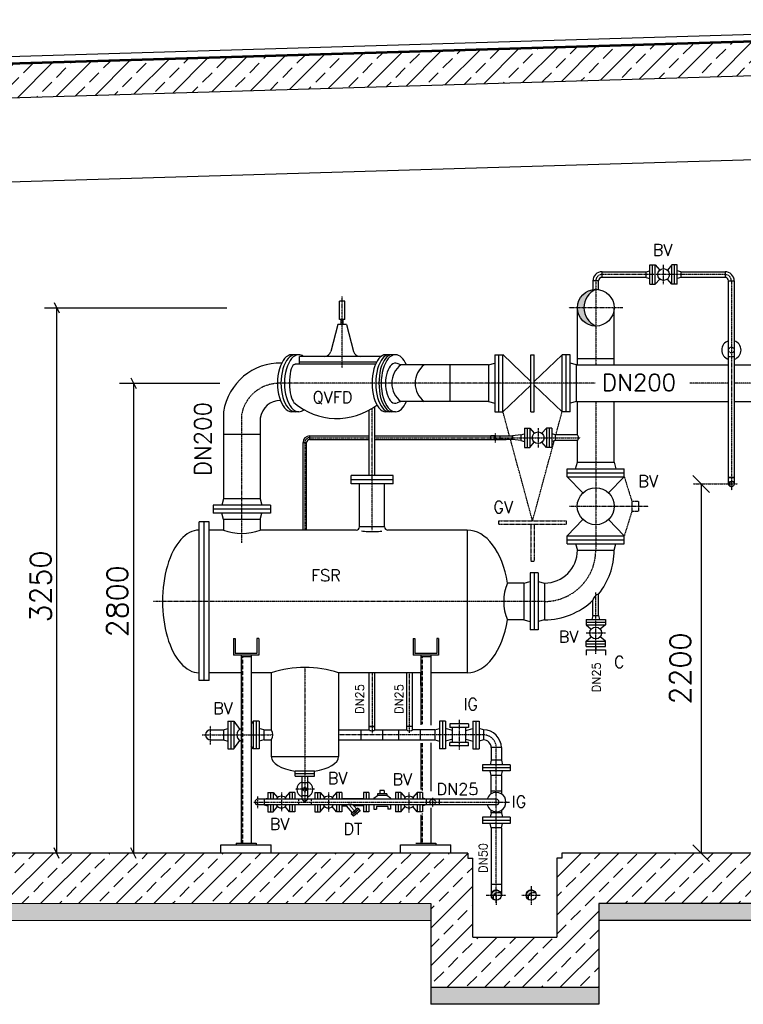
# Model space of a CAD drawing. Header units: millimetres. Extents: x -197187 to 231260338, y -45270 to 70505.
# Tile 20 of 85: x -47912 to -43603, y 8737 to 14603. Entities that reach past the tile are written whole.
import ezdxf
from ezdxf.enums import TextEntityAlignment as Align

# ---------------------------------------------------------------- set-up
doc = ezdxf.new("R2010")
doc.units = ezdxf.units.MM
doc.header["$LTSCALE"] = 0.5
for name, pattern in [('DASHDOT', [1, 0.5, -0.25, 0, -0.25]), ('DOT', [0.25, 0, -0.25]), ('HIDDEN', [0.375, 0.25, -0.125])]:
    doc.linetypes.add(name, pattern=pattern)
for name, color, linetype in [('21', 7, 'Continuous'), ('41', 7, 'Continuous'), ('42', 7, 'Continuous'), ('45', 7, 'Continuous'), ('BEMAßUNG', 7, 'Continuous'), ('Beschriftung', 7, 'Continuous'), ('P-MU025ENTL', 7, 'Continuous'), ('P-MU025ENTLÜ', 7, 'Continuous'), ('P-MU050ENTL', 7, 'Continuous'), ('P-MU150AUSL', 7, 'Continuous'), ('P-MU150EINL', 7, 'Continuous'), ('P-MU200AUSL', 7, 'Continuous'), ('P-MU200EINL', 7, 'Continuous'), ('P-MU250AUSL', 7, 'Continuous')]:
    doc.layers.add(name, color=color, linetype=linetype)
doc.styles.add('ROMANS', font='ROMANS', dxfattribs={"height": 0.2})

# ---------------------------------------------------------------- blocks, each defined once
blk = doc.blocks.new('_Oblique')
at = {"color": 0, "linetype": 'ByBlock', "lineweight": -2}
blk.add_line((-0.5, -0.5), (0.5, 0.5), dxfattribs=at)

msp = doc.modelspace()

# ---------------------------------------------------------------- hatches: boundary and pattern name
at = {"lineweight": 5}
h = msp.add_hatch(dxfattribs=at)
h.set_pattern_fill('ANSI33', color=256, scale=25)
h.set_pattern_definition([(45, (-19236.86, 14314.77), (-112.2532, 112.2532), []), (45, (-19124.61, 14314.77), (-112.2532, 112.2532), [79.375, -39.6875])])
h.paths.add_polyline_path([(-40579.005, 14539.136), (-40598.996, 14558.536), (-51608.947, 14228.238), (-51628.938, 14207.638), (-51628.938, 14046.9), (-51608.947, 14027.5), (-51579.005, 14028.398), (-51539.005, 14069.598), (-51539.005, 14029.598), (-40598.996, 14357.798), (-40579.005, 14378.398)])
h = msp.add_hatch(dxfattribs=at)
h.set_pattern_fill('ANSI33', color=256, scale=25)
h.set_pattern_definition([(45, (-19961.86, 11568.5), (-112.2532, 112.2532), []), (45, (-19849.61, 11568.5), (-112.2532, 112.2532), [79.375, -39.6875])])
h.paths.add_polyline_path([(-40729.005, 9636.898), (-40979.005, 9636.898), (-40979.005, 14316.398), (-40959.014, 14336.998), (-40919.032, 14338.197), (-40919.332, 14348.188), (-40789.278, 14352.09), (-40788.978, 14342.099), (-40748.996, 14343.298), (-40729.005, 14323.898)])
h.paths.add_polyline_path([(-40979.005, 9636.898), (-40729.005, 9636.898), (-40729.005, 9336.898), (-44464.005, 9336.898), (-44464.005, 8836.898), (-45464.005, 8836.898), (-45464.005, 9336.898), (-51479.005, 9336.898), (-51479.005, 14001.398), (-51459.014, 14021.998), (-51419.032, 14023.197), (-51419.332, 14033.188), (-51289.278, 14037.09), (-51288.978, 14027.099), (-51248.996, 14028.298), (-51229.005, 14008.898), (-51229.005, 9636.898), (-45244.005, 9636.898), (-45244.005, 9606.898), (-45214.005, 9606.898), (-45214.005, 9136.898), (-44714.005, 9136.898), (-44714.005, 9606.898), (-44684.005, 9606.898), (-44684.005, 9636.898)])
at = {"layer": 'Beschriftung', "lineweight": 5}
h = msp.add_hatch(dxfattribs=at)
h.set_pattern_fill('BETON_UNBEWEHRT', color=256, scale=200, angle=90, pattern_type=2)
h.set_pattern_definition([(135, (-25336.86, 54498.937), (-35.35534, -35.35534), [25, -12.5])])
h.paths.add_polyline_path([(-44464.005, 9336.898), (-40579.005, 9336.898), (-40579.005, 9236.898), (-44464.005, 9236.898)])
h.paths.add_polyline_path([(-45464.005, 8836.898), (-44464.005, 8836.898), (-44464.005, 8736.898), (-45464.005, 8736.898)])
h.paths.add_polyline_path([(-51629.005, 9336.898), (-45464.005, 9336.898), (-45464.005, 9236.898), (-51629.005, 9236.898)])
at = {"layer": 'P-MU025ENTLÜ', "linetype": 'Continuous', "ltscale": 10}
h = msp.add_hatch(color=256, dxfattribs=at)
h.paths.add_polyline_path([(-43674.274, 11853.748), (-43674.274, 11850.68, -0.18970256), (-43662.459, 11848.911, 0.19675907)])
h.paths.add_polyline_path([(-43674.274, 11850.68), (-43674.274, 11853.748, 0.41421356), (-43691.124, 11836.898), (-43686.788, 11836.898, -0.31333681)])
h.paths.add_polyline_path([(-43686.788, 11836.898), (-43691.124, 11836.898, 0.33714491), (-43678.77, 11820.659, -0.30307583)])
at = {"layer": 'P-MU050ENTL', "linetype": 'Continuous', "ltscale": 10}
h = msp.add_hatch(color=256, dxfattribs=at)
h.paths.add_polyline_path([(-45074.005, 9417.048), (-45074.005, 9400.9, -0.23800733), (-45046.855, 9400.008, 0.28780619)])
h.paths.add_polyline_path([(-45074.005, 9400.9), (-45074.005, 9417.048, 0.41421356), (-45104.155, 9386.898), (-45088.348, 9386.898, -0.1710683)])
h.paths.add_polyline_path([(-45088.348, 9386.898), (-45104.155, 9386.898, 0.27424639), (-45088.463, 9360.441, -0.23109795)])
h.paths.add_polyline_path([(-44866.005, 9417.048, 0.41421356), (-44896.155, 9386.898), (-44880.348, 9386.898, -0.1710683), (-44866.005, 9400.9)])
h.paths.add_polyline_path([(-44866.005, 9417.048), (-44866.005, 9400.9, -0.23800733), (-44838.855, 9400.008, 0.28780619)])
h.paths.add_polyline_path([(-44880.348, 9386.898), (-44896.155, 9386.898, 0.27424639), (-44880.463, 9360.441, -0.23109795)])
at = {"layer": 'P-MU200EINL', "linetype": 'Continuous', "ltscale": 10}
h = msp.add_hatch(color=256, dxfattribs=at)
h.dxf.hatch_style = 1
h.paths.add_polyline_path([(-44482.005, 12996.448, 0.41421356), (-44591.555, 12886.898), (-44551.96, 12886.898, -0.29205151)])
h.paths.add_polyline_path([(-44551.96, 12886.898), (-44591.555, 12886.898, 0.41421356), (-44482.005, 12777.348, -0.29205151)])

# ---------------------------------------------------------------- linework, layer by layer
for p, q in [((-40584.365, 14602.648), (-51628.938, 14271.305)), ((-51608.947, 14228.238), (-40598.996, 14558.536)), ((-41372.505, 14542.334), (-51628.938, 14234.641)), ((-51628.938, 14232.64), (-41372.505, 14540.333)), ((-51539.005, 14029.598), (-40574.005, 14358.548)), ((-51229.005, 13538.898), (-40979.005, 13846.398)), ((-45244.005, 9636.898), (-51229.005, 9636.898)), ((-45244.005, 9636.898), (-45244.005, 9606.898)), ((-40979.005, 9636.898), (-44684.005, 9636.898)), ((-44684.005, 9636.898), (-44684.005, 9606.898)), ((-44684.005, 9636.898), (-44684.005, 9606.898)), ((-45244.005, 9606.898), (-45214.005, 9606.898)), ((-45214.005, 9136.898), (-45214.005, 9606.898)), ((-44714.005, 9606.898), (-44714.005, 9136.898)), ((-44684.005, 9606.898), (-44714.005, 9606.898)), ((-44684.005, 9606.898), (-44714.005, 9606.898)), ((-45464.005, 9336.898), (-45464.005, 8736.898)), ((-40579.005, 9336.898), (-44464.005, 9336.898)), ((-44464.005, 9336.898), (-44464.005, 8736.898)), ((-40579.005, 9236.898), (-44464.005, 9236.898)), ((-45214.005, 9136.898), (-44714.005, 9136.898)), ((-44464.005, 8836.898), (-45464.005, 8836.898)), ((-44464.005, 8736.898), (-45464.005, 8736.898))]:
    msp.add_line(p, q)
at = {"lineweight": 5}
for p, q in [((-45464.005, 9336.898), (-51629.005, 9336.898)), ((-51629.005, 9236.898), (-45464.005, 9236.898))]:
    msp.add_line(p, q, dxfattribs=at)
at = {"layer": '21', "linetype": 'Continuous', "ltscale": 10}
for p, q in [((-46284.588, 12330.764), (-46278.747, 12322.206)), ((-46479.455, 12131.898), (-46698.555, 12131.898)), ((-46224.655, 12083.898), (-46203.355, 12083.898)), ((-46186.005, 12122.548), (-46186.005, 12101.248))]:
    msp.add_line(p, q, dxfattribs=at)
at = {"layer": '21', "linetype": 'DASHDOT', "ltscale": 10}
msp.add_line((-46214.005, 12083.898), (-46214.005, 11561.898), dxfattribs=at)
at = {"layer": '41', "linetype": 'Continuous', "ltscale": 10}
for p, q in [((-44658.271, 12606.898), (-44682.271, 12606.898)), ((-44634.271, 12606.898), (-44658.271, 12606.898)), ((-44906.005, 12169.398), (-44906.005, 12054.398)), ((-44906.005, 12169.398), (-44874.005, 12169.398)), ((-44890.005, 12169.398), (-44890.005, 12054.398)), ((-44874.005, 12169.398), (-44874.005, 12054.398)), ((-44874.005, 12169.398), (-44847.707, 12138.537)), ((-44776.005, 12169.398), (-44802.304, 12138.537)), ((-44744.005, 12169.398), (-44776.005, 12169.398)), ((-44776.005, 12169.398), (-44776.005, 12054.398)), ((-44760.005, 12169.398), (-44760.005, 12054.398)), ((-44744.005, 12169.398), (-44744.005, 12054.398)), ((-46224.655, 11561.898), (-46224.655, 12083.898)), ((-46203.355, 11561.898), (-46203.355, 12083.898)), ((-46186.005, 12122.548), (-45830.855, 12122.548)), ((-46186.005, 12101.248), (-45830.855, 12101.248)), ((-45797.155, 12122.548), (-45016.155, 12122.548)), ((-45797.155, 12101.248), (-45016.155, 12101.248)), ((-44978.005, 12101.248), (-44978.005, 12122.548)), ((-44978.005, 12122.548), (-44978.005, 12101.248)), ((-44928.005, 12128.748), (-44906.005, 12134.643)), ((-44928.005, 12128.748), (-44928.005, 12095.048)), ((-44928.005, 12095.048), (-44906.005, 12089.153)), ((-44874.005, 12054.398), (-44847.707, 12085.259)), ((-44776.005, 12054.398), (-44802.304, 12085.259)), ((-44722.005, 12128.748), (-44744.005, 12134.643)), ((-44722.005, 12095.048), (-44744.005, 12089.153)), ((-44722.005, 12095.048), (-44722.005, 12128.748)), ((-44591.555, 12128.748), (-44722.005, 12128.748)), ((-44591.555, 12095.048), (-44722.005, 12095.048)), ((-44906.005, 12054.398), (-44874.005, 12054.398)), ((-44744.005, 12054.398), (-44776.005, 12054.398)), ((-44539.505, 11030.305), (-44539.505, 10998.305)), ((-46639.005, 10916.898), (-46639.005, 10816.898)), ((-46639.005, 10916.898), (-46629.005, 10916.898)), ((-46629.005, 10916.898), (-46629.005, 10826.898)), ((-46489.005, 10916.898), (-46499.005, 10916.898)), ((-46499.005, 10916.898), (-46499.005, 10826.898)), ((-46489.005, 10916.898), (-46489.005, 10816.898)), ((-45569.005, 10916.898), (-45569.005, 10816.898)), ((-45569.005, 10916.898), (-45559.005, 10916.898)), ((-45559.005, 10916.898), (-45559.005, 10826.898)), ((-45419.005, 10916.898), (-45429.005, 10916.898)), ((-45429.005, 10916.898), (-45429.005, 10826.898)), ((-45419.005, 10916.898), (-45419.005, 10816.898)), ((-46489.005, 10816.898), (-46639.005, 10816.898)), ((-46499.005, 10826.898), (-46629.005, 10826.898)), ((-46594.005, 10816.898), (-46594.005, 9696.898)), ((-46534.005, 10806.898), (-46594.005, 10806.898)), ((-46534.005, 10816.898), (-46534.005, 9696.898)), ((-45419.005, 10816.898), (-45569.005, 10816.898)), ((-45429.005, 10826.898), (-45559.005, 10826.898)), ((-45524.005, 10816.898), (-45524.005, 10401.501)), ((-45464.005, 10806.898), (-45524.005, 10806.898)), ((-45464.005, 10816.898), (-45464.005, 10399.26)), ((-45524.005, 10636.898), (-45524.005, 10711.898)), ((-45524.005, 10291.689), (-45524.005, 10016.037)), ((-45464.005, 10293.93), (-45464.005, 10005.952)), ((-46196.909, 10127.898), (-46156.505, 10127.898)), ((-46193.881, 10095.898), (-46156.505, 10095.898)), ((-46192.367, 10111.898), (-46156.505, 10111.898)), ((-46156.505, 10095.898), (-46156.505, 10127.898)), ((-45415.005, 9958.748), (-45415.005, 9925.048)), ((-45524.005, 9864.764), (-45524.005, 9696.898)), ((-45464.005, 9907.344), (-45464.005, 9696.898)), ((-46714.005, 9686.898), (-46414.005, 9686.898)), ((-46714.005, 9636.898), (-46714.005, 9686.898)), ((-46624.005, 9696.898), (-46504.005, 9696.898)), ((-46624.005, 9696.898), (-46624.005, 9686.898)), ((-46504.005, 9696.898), (-46504.005, 9686.898)), ((-46414.005, 9636.898), (-46414.005, 9686.898)), ((-45644.005, 9686.898), (-45344.005, 9686.898)), ((-45644.005, 9636.898), (-45644.005, 9686.898)), ((-45554.005, 9696.898), (-45434.005, 9696.898)), ((-45434.005, 9696.898), (-45434.005, 9686.898)), ((-45344.005, 9636.898), (-45344.005, 9686.898))]:
    msp.add_line(p, q, dxfattribs=at)
at = {"layer": '41', "linetype": 'DASHDOT', "ltscale": 10}
for p, q in [((-44825.005, 12169.398), (-44825.005, 12054.398)), ((-46186.005, 12111.898), (-45830.855, 12111.898)), ((-45797.155, 12111.898), (-44571.862, 12111.898)), ((-45078.155, 12083.902), (-45078.155, 12139.894)), ((-46405.478, 10341.898), (-46414.005, 10341.898))]:
    msp.add_line(p, q, dxfattribs=at)
at = {"layer": '41', "linetype": 'HIDDEN', "ltscale": 10}
for p, q in [((-46586.005, 10806.898), (-46586.005, 9696.898)), ((-45516.005, 10806.898), (-45516.005, 10405.983)), ((-45516.005, 10291.689), (-45516.005, 10011.554)), ((-45516.005, 9873.728), (-45516.005, 9696.898))]:
    msp.add_line(p, q, dxfattribs=at)
at = {"layer": '41', "linetype": 'Continuous', "ltscale": 10}
msp.add_circle((-44825.005, 12111.898), 35, dxfattribs=at)
for centre, radius, start, end in [((-46186.005, 12083.898), 38.65, 90, 180), ((-46186.005, 12083.898), 17.35, 90, 180), ((-44452.32, 11134.934), 47.458, 105.691625, 168.6834278)]:
    msp.add_arc(centre, radius, start, end, dxfattribs=at)
at = {"layer": '41', "linetype": 'DASHDOT', "ltscale": 10}
msp.add_arc((-46186.005, 12083.898), 28, 90, 180, dxfattribs=at)
at = {"layer": '41', "linetype": 'Continuous', "ltscale": 10}
for centre, end_param in [((-45814.005, 10372.048), 3.14159265), ((-45590.005, 10372.048), 1.33111947)]:
    msp.add_ellipse(centre, major_axis=(-16.85, 0), ratio=0.30551929, start_param=0, end_param=end_param, dxfattribs=at)
at = {"layer": '45', "linetype": 'Continuous', "ltscale": 10}
for p, q in [((-45106.155, 12101.248), (-45106.155, 12122.548)), ((-45078.155, 12122.548), (-45106.155, 12122.548)), ((-45106.155, 12101.248), (-45078.155, 12101.248)), ((-45078.155, 12122.548), (-45050.155, 12122.548)), ((-45050.155, 12101.248), (-45078.155, 12101.248)), ((-45050.155, 12101.248), (-45050.155, 12122.548))]:
    msp.add_line(p, q, dxfattribs=at)
msp.add_arc((-45078.155, 12111.898), 10.65, 90, 270, dxfattribs=at)
at = {"layer": 'BEMAßUNG', "linetype": 'Continuous', "ltscale": 10}
for p, q in [((-47707.432, 12918.148), (-47676.182, 12855.648)), ((-47765.104, 12886.898), (-46678.035, 12886.898)), ((-47691.807, 9636.898), (-47691.807, 12886.898)), ((-47318.197, 12436.898), (-46720.016, 12436.898)), ((-47250.394, 12468.148), (-47219.144, 12405.648)), ((-47234.769, 12436.898), (-47234.769, 9636.898)), ((-47676.182, 9605.648), (-47707.432, 9668.148)), ((-47219.144, 9605.648), (-47250.394, 9668.148))]:
    msp.add_line(p, q, dxfattribs=at)
at = {"layer": 'BEMAßUNG'}
msp.add_line((-43854.824, 11836.898), (-43854.824, 9636.898), dxfattribs=at)
at = {"layer": 'P-MU025ENTL', "linetype": 'Continuous', "ltscale": 10}
for p, q in [((-44928.005, 12128.748), (-44978.005, 12122.548)), ((-44928.005, 12095.048), (-44978.005, 12101.248)), ((-44465.155, 11052.305), (-44465.155, 11180.624)), ((-44498.855, 11052.305), (-44498.855, 11143.869)), ((-44539.505, 11030.305), (-44424.505, 11030.305)), ((-44498.855, 11052.305), (-44504.75, 11030.305)), ((-44498.855, 11052.305), (-44465.155, 11052.305)), ((-44465.155, 11052.305), (-44459.26, 11030.305)), ((-44424.505, 11030.305), (-44424.505, 10998.305)), ((-44539.505, 11014.305), (-44424.505, 11014.305)), ((-44539.505, 10998.305), (-44424.505, 10998.305)), ((-44539.505, 10998.305), (-44508.645, 10972.006)), ((-44424.505, 10998.305), (-44455.366, 10972.006)), ((-44539.505, 10900.305), (-44508.645, 10926.604)), ((-44424.505, 10900.305), (-44455.366, 10926.604)), ((-44539.505, 10868.305), (-44539.505, 10900.305)), ((-44539.505, 10900.305), (-44424.505, 10900.305)), ((-44539.505, 10884.305), (-44424.505, 10884.305)), ((-44539.505, 10868.305), (-44424.505, 10868.305)), ((-44482.005, 10868.305), (-44482.005, 10848.305)), ((-44424.505, 10868.305), (-44424.505, 10900.305)), ((-44539.505, 10848.305), (-44424.505, 10848.305)), ((-44539.505, 10848.305), (-44539.505, 10816.305)), ((-44424.505, 10848.305), (-44424.505, 10816.305)), ((-45830.855, 10372.048), (-45830.855, 10711.898)), ((-45797.155, 10372.048), (-45797.155, 10711.898)), ((-45606.855, 10372.048), (-45606.855, 10711.898)), ((-45573.155, 10372.048), (-45573.155, 10711.898)), ((-45797.155, 10392.898), (-45830.855, 10392.898)), ((-45830.855, 10392.898), (-45797.155, 10392.898)), ((-45573.155, 10392.898), (-45606.855, 10392.898)), ((-46271.505, 10095.898), (-46156.505, 10095.898)), ((-46230.855, 9958.748), (-46230.855, 10095.898)), ((-46197.155, 9958.748), (-46197.155, 10095.898)), ((-46197.155, 10055.898), (-46230.855, 10055.898)), ((-46435.005, 9999.398), (-46403.005, 9999.398)), ((-46435.005, 9999.398), (-46435.005, 9958.748)), ((-46419.005, 9999.398), (-46419.005, 9958.748)), ((-46403.005, 9999.398), (-46376.707, 9968.537)), ((-46403.005, 9999.398), (-46403.005, 9958.748)), ((-46305.005, 9999.398), (-46331.304, 9968.537)), ((-46273.005, 9999.398), (-46305.005, 9999.398)), ((-46305.005, 9999.398), (-46305.005, 9958.748)), ((-46289.005, 9999.398), (-46289.005, 9958.748)), ((-46273.005, 9999.398), (-46273.005, 9958.748)), ((-46230.855, 9979.898), (-46197.155, 9979.898)), ((-46155.005, 9999.398), (-46123.005, 9999.398)), ((-46155.005, 9999.398), (-46155.005, 9958.748)), ((-46139.005, 9999.398), (-46139.005, 9958.748)), ((-46123.005, 9999.398), (-46096.707, 9968.537)), ((-46123.005, 9999.398), (-46123.005, 9958.748)), ((-46025.005, 9999.398), (-46051.304, 9968.537)), ((-45993.005, 9999.398), (-46025.005, 9999.398)), ((-46025.005, 9999.398), (-46025.005, 9958.748)), ((-46009.005, 9999.398), (-46009.005, 9958.748)), ((-45993.005, 9999.398), (-45993.005, 9958.748)), ((-45833.005, 9999.398), (-45865.005, 9999.398)), ((-45865.005, 9999.398), (-45865.005, 9958.748)), ((-45849.005, 9999.398), (-45849.005, 9958.748)), ((-45833.005, 9999.398), (-45833.005, 9958.748)), ((-45803.005, 9964.398), (-45782.133, 9980.27)), ((-45725.877, 9990.27), (-45782.133, 9990.27)), ((-45782.133, 9990.27), (-45782.133, 9980.27)), ((-45725.877, 9980.27), (-45782.133, 9980.27)), ((-45740.877, 10010.27), (-45767.133, 10010.27)), ((-45767.133, 10010.27), (-45767.133, 9990.27)), ((-45740.877, 10010.27), (-45740.877, 9990.27)), ((-45725.877, 9990.27), (-45725.877, 9980.27)), ((-45705.005, 9964.398), (-45725.877, 9980.27)), ((-45643.005, 9999.398), (-45675.005, 9999.398)), ((-45675.005, 9999.398), (-45675.005, 9958.748)), ((-45659.005, 9999.398), (-45659.005, 9958.748)), ((-45643.005, 9999.398), (-45616.707, 9968.537)), ((-45643.005, 9999.398), (-45643.005, 9958.748)), ((-45545.005, 9999.398), (-45571.304, 9968.537)), ((-45513.005, 9999.398), (-45545.005, 9999.398)), ((-45545.005, 9999.398), (-45545.005, 9958.748)), ((-45529.005, 9999.398), (-45529.005, 9958.748)), ((-45513.005, 9999.398), (-45513.005, 9958.748)), ((-45074.005, 9958.748), (-46495.005, 9958.748)), ((-45074.005, 9925.048), (-46495.005, 9925.048)), ((-46457.005, 9958.748), (-46435.005, 9964.643)), ((-46457.005, 9958.748), (-46457.005, 9925.048)), ((-46457.005, 9925.048), (-46435.005, 9919.153)), ((-46435.005, 9925.048), (-46435.005, 9884.398)), ((-46419.005, 9925.048), (-46419.005, 9884.398)), ((-46403.005, 9925.048), (-46403.005, 9884.398)), ((-46403.005, 9884.398), (-46376.707, 9915.259)), ((-46305.005, 9884.398), (-46331.304, 9915.259)), ((-46305.005, 9925.048), (-46305.005, 9884.398)), ((-46289.005, 9925.048), (-46289.005, 9884.398)), ((-46273.005, 9925.048), (-46273.005, 9884.398)), ((-46155.005, 9925.048), (-46155.005, 9884.398)), ((-46139.005, 9925.048), (-46139.005, 9884.398)), ((-46123.005, 9925.048), (-46123.005, 9884.398)), ((-46123.005, 9884.398), (-46096.707, 9915.259)), ((-46025.005, 9884.398), (-46051.304, 9915.259)), ((-46025.005, 9925.048), (-46025.005, 9884.398)), ((-46009.005, 9925.048), (-46009.005, 9884.398)), ((-45993.005, 9963.748), (-45865.005, 9963.748)), ((-45993.005, 9925.048), (-45993.005, 9884.398)), ((-45993.005, 9920.048), (-45966.506, 9920.048)), ((-45931.226, 9878.002), (-45966.506, 9920.048)), ((-45865.005, 9920.048), (-45922.514, 9920.048)), ((-45905.41, 9899.664), (-45922.514, 9920.048)), ((-45865.005, 9925.048), (-45865.005, 9884.398)), ((-45849.005, 9925.048), (-45849.005, 9884.398)), ((-45833.005, 9925.048), (-45833.005, 9884.398)), ((-45803.005, 9964.398), (-45803.005, 9958.748)), ((-45803.005, 9925.048), (-45803.005, 9899.398)), ((-45720.005, 9914.398), (-45788.005, 9914.398)), ((-45788.005, 9914.398), (-45788.005, 9899.398)), ((-45720.005, 9914.398), (-45720.005, 9899.398)), ((-45705.005, 9964.398), (-45705.005, 9958.748)), ((-45705.005, 9925.048), (-45705.005, 9899.398)), ((-45675.005, 9925.048), (-45675.005, 9884.398)), ((-45659.005, 9925.048), (-45659.005, 9884.398)), ((-45643.005, 9925.048), (-45643.005, 9884.398)), ((-45643.005, 9884.398), (-45616.707, 9915.259)), ((-45545.005, 9884.398), (-45571.304, 9915.259)), ((-45545.005, 9925.048), (-45545.005, 9884.398)), ((-45529.005, 9925.048), (-45529.005, 9884.398)), ((-45491.005, 9958.748), (-45513.005, 9964.643)), ((-45491.005, 9925.048), (-45513.005, 9919.153)), ((-45513.005, 9925.048), (-45513.005, 9884.398)), ((-45491.005, 9958.748), (-45491.005, 9925.048)), ((-46435.005, 9884.398), (-46403.005, 9884.398)), ((-46273.005, 9884.398), (-46305.005, 9884.398)), ((-46155.005, 9884.398), (-46123.005, 9884.398)), ((-45993.005, 9884.398), (-46025.005, 9884.398)), ((-45898.517, 9905.448), (-45938.118, 9872.219)), ((-45938.118, 9872.219), (-45925.262, 9856.898)), ((-45892.089, 9897.787), (-45931.69, 9864.558)), ((-45885.661, 9890.127), (-45925.262, 9856.898)), ((-45898.517, 9905.448), (-45885.661, 9890.127)), ((-45833.005, 9884.398), (-45865.005, 9884.398)), ((-45803.005, 9899.398), (-45788.005, 9899.398)), ((-45705.005, 9899.398), (-45720.005, 9899.398)), ((-45643.005, 9884.398), (-45675.005, 9884.398)), ((-45513.005, 9884.398), (-45545.005, 9884.398))]:
    msp.add_line(p, q, dxfattribs=at)
at = {"layer": 'P-MU025ENTL', "linetype": 'DASHDOT', "ltscale": 10}
for p, q in [((-44482.005, 10825.744), (-44482.005, 11189.789)), ((-44539.505, 10949.305), (-44424.505, 10949.305)), ((-46214.005, 10743.114), (-46214.005, 9941.898)), ((-45814.005, 10711.898), (-45814.005, 10352.744)), ((-45590.005, 10354.847), (-45590.005, 10711.898)), ((-46495.005, 9905.549), (-46495.005, 9975.863)), ((-46354.005, 9999.398), (-46354.005, 9887.853)), ((-46157.323, 10017.898), (-46270.687, 10017.898)), ((-46074.005, 9999.398), (-46074.005, 9884.398)), ((-45594.005, 9999.398), (-45594.005, 9879.789)), ((-46517.296, 9941.898), (-44993.749, 9941.898)), ((-45901.459, 9868.742), (-45952.835, 9929.969)), ((-45453.005, 9967.053), (-45453.005, 9912.296))]:
    msp.add_line(p, q, dxfattribs=at)
at = {"layer": 'P-MU025ENTL', "linetype": 'Continuous', "ltscale": 10}
msp.add_circle((-44482.005, 10949.305), 35, dxfattribs=at)
at = {"layer": 'P-MU025ENTL', "linetype": 'DASHDOT', "ltscale": 10}
msp.add_circle((-45453.005, 9941.898), 16.85, dxfattribs=at)
at = {"layer": 'P-MU025ENTL', "linetype": 'Continuous', "ltscale": 10}
for centre, radius, start, end in [((-46214.005, 10017.898), 47.5, 110.7773169, 249.2226831), ((-46214.005, 10017.898), 47.5, 290.7773169, 69.2226831), ((-46354.005, 9941.898), 35, 28.7787472, 151.2212528), ((-46074.005, 9941.898), 35, 28.7787472, 151.2212528), ((-45594.005, 9941.898), 35, 28.7787472, 151.2212528), ((-45073.917, 9941.898), 57.5, 90.0877861, 162.9597472), ((-45073.917, 9941.898), 57.5, 269.9122139, 90.0877861), ((-46495.005, 9941.898), 16.85, 90, 270), ((-46354.005, 9941.898), 35, 208.7787472, 331.2212528), ((-46074.005, 9941.898), 35, 208.7787472, 331.2212528), ((-45594.005, 9941.898), 35, 205.8048694, 319.6540611), ((-45073.917, 9941.898), 57.5, 197.0402528, 269.9122139), ((-45074.005, 9941.898), 16.85, 270, 90)]:
    msp.add_arc(centre, radius, start, end, dxfattribs=at)
msp.add_ellipse((-45944.51, 9920.048), major_axis=(-21.996, 0), ratio=0.33834032, start_param=3.14159265, end_param=6.28318531, dxfattribs=at)
at = {"layer": 'P-MU025ENTLÜ', "linetype": 'Continuous', "ltscale": 10}
for p, q in [((-45830.855, 11886.898), (-45830.855, 12277.112)), ((-45797.155, 11886.898), (-45797.155, 12298.212))]:
    msp.add_line(p, q, dxfattribs=at)
msp.add_lwpolyline([(-43691.124, 11836.898), (-43691.124, 11874.898), (-43657.424, 11874.898), (-43657.424, 11836.898)], dxfattribs=at)
msp.add_circle((-43674.274, 11836.898), 16.85, dxfattribs=at)
msp.add_arc((-43670.614, 11834.785), 16.311, 60, 240, dxfattribs=at)
at = {"layer": 'P-MU050ENTL', "linetype": 'DASHDOT', "ltscale": 10}
for p, q in [((-46775.005, 10284.299), (-46775.005, 10395.93)), ((-46775.005, 10284.299), (-46775.005, 10395.93)), ((-45295.005, 10430.988), (-45295.005, 10252.808)), ((-46826.465, 10341.898), (-46414.005, 10341.898)), ((-45150.005, 10341.898), (-46014.005, 10341.898)), ((-45074.005, 9340.846), (-45074.005, 10265.898)), ((-45133.732, 9386.898), (-45017.457, 9386.898)), ((-45074.005, 9386.898), (-45074.005, 9330.33)), ((-44922.036, 9386.898), (-44811.448, 9386.898)), ((-44866.005, 9440.052), (-44866.005, 9330.33))]:
    msp.add_line(p, q, dxfattribs=at)
at = {"layer": 'P-MU050ENTL', "linetype": 'Continuous', "ltscale": 10}
for p, q in [((-46672.005, 10424.398), (-46672.005, 10259.398)), ((-46672.005, 10424.398), (-46636.005, 10424.398)), ((-46672.005, 10424.398), (-46672.005, 10372.048)), ((-46672.005, 10424.398), (-46636.005, 10424.398)), ((-46654.005, 10424.398), (-46654.005, 10259.398)), ((-46654.005, 10424.398), (-46654.005, 10372.048)), ((-46636.005, 10424.398), (-46636.005, 10259.398)), ((-46636.005, 10424.398), (-46601.743, 10374.807)), ((-46636.005, 10424.398), (-46636.005, 10372.048)), ((-46636.005, 10424.398), (-46601.743, 10374.807)), ((-46522.005, 10424.398), (-46534.005, 10407.029)), ((-46522.005, 10424.398), (-46534.005, 10407.029)), ((-46486.005, 10424.398), (-46522.005, 10424.398)), ((-46522.005, 10424.398), (-46522.005, 10259.398)), ((-46486.005, 10424.398), (-46522.005, 10424.398)), ((-46522.005, 10424.398), (-46522.005, 10372.048)), ((-46504.005, 10424.398), (-46504.005, 10259.398)), ((-46504.005, 10424.398), (-46504.005, 10372.048)), ((-46486.005, 10424.398), (-46486.005, 10259.398)), ((-46486.005, 10424.398), (-46486.005, 10372.048)), ((-45377.005, 10424.398), (-45413.005, 10424.398)), ((-45413.005, 10424.398), (-45413.005, 10259.398)), ((-45395.005, 10424.398), (-45395.005, 10259.398)), ((-45377.005, 10424.398), (-45377.005, 10259.398)), ((-45240.005, 10406.898), (-45350.005, 10406.898)), ((-45350.005, 10406.898), (-45350.005, 10386.898)), ((-45240.005, 10386.898), (-45350.005, 10386.898)), ((-45335.005, 10296.898), (-45335.005, 10386.898)), ((-45255.005, 10296.898), (-45255.005, 10386.898)), ((-45240.005, 10406.898), (-45240.005, 10386.898)), ((-45213.005, 10424.398), (-45213.005, 10259.398)), ((-45213.005, 10424.398), (-45177.005, 10424.398)), ((-45195.005, 10424.398), (-45195.005, 10259.398)), ((-45177.005, 10424.398), (-45177.005, 10259.398)), ((-46775.005, 10372.048), (-46699.005, 10372.048)), ((-46699.005, 10372.048), (-46672.005, 10379.283)), ((-46699.005, 10372.048), (-46672.005, 10379.283)), ((-46699.005, 10372.048), (-46699.005, 10311.748)), ((-46459.005, 10372.048), (-46486.005, 10379.283)), ((-46459.005, 10372.048), (-46486.005, 10379.283)), ((-46459.005, 10372.048), (-46414.005, 10372.048)), ((-46459.005, 10372.048), (-46414.005, 10372.048)), ((-46459.005, 10372.048), (-46459.005, 10311.748)), ((-46014.005, 10372.048), (-45830.855, 10372.048)), ((-46014.005, 10372.048), (-45830.855, 10372.048)), ((-45878.005, 10311.748), (-45878.005, 10372.048)), ((-45878.005, 10311.748), (-45878.005, 10372.048)), ((-45797.155, 10372.048), (-45606.855, 10372.048)), ((-45797.155, 10372.048), (-45606.855, 10372.048)), ((-45750.005, 10311.748), (-45750.005, 10372.048)), ((-45750.005, 10311.748), (-45750.005, 10372.048)), ((-45654.005, 10311.748), (-45654.005, 10372.048)), ((-45654.005, 10311.748), (-45654.005, 10372.048)), ((-45500.247, 10372.048), (-45573.155, 10372.048)), ((-45440.005, 10372.048), (-45534.005, 10372.048)), ((-45526.005, 10311.748), (-45526.005, 10372.048)), ((-45526.005, 10311.748), (-45526.005, 10372.048)), ((-45440.005, 10372.048), (-45413.005, 10379.283)), ((-45440.005, 10372.048), (-45440.005, 10311.748)), ((-45335.005, 10368.029), (-45377.005, 10379.283)), ((-45255.005, 10368.029), (-45213.005, 10379.283)), ((-45150.005, 10372.048), (-45177.005, 10379.283)), ((-45150.005, 10372.048), (-45150.005, 10311.748)), ((-46775.005, 10311.748), (-46699.005, 10311.748)), ((-46699.005, 10311.748), (-46672.005, 10304.513)), ((-46699.005, 10311.748), (-46672.005, 10304.513)), ((-46636.005, 10259.398), (-46601.743, 10308.989)), ((-46636.005, 10259.398), (-46601.743, 10308.989)), ((-46522.005, 10259.398), (-46534.005, 10276.766)), ((-46522.005, 10259.398), (-46534.005, 10276.766)), ((-46459.005, 10311.748), (-46486.005, 10304.513)), ((-46459.005, 10311.748), (-46486.005, 10304.513)), ((-46459.005, 10311.748), (-46414.005, 10311.748)), ((-46014.005, 10311.748), (-45594.005, 10311.748)), ((-46014.005, 10311.748), (-45478.892, 10311.748)), ((-45534.005, 10311.748), (-45440.005, 10311.748)), ((-45440.005, 10311.748), (-45413.005, 10304.513)), ((-45335.005, 10315.767), (-45377.005, 10304.513)), ((-45240.005, 10296.898), (-45350.005, 10296.898)), ((-45350.005, 10276.898), (-45350.005, 10296.898)), ((-45240.005, 10276.898), (-45350.005, 10276.898)), ((-45255.005, 10296.898), (-45335.005, 10296.898)), ((-45255.005, 10315.767), (-45213.005, 10304.513)), ((-45240.005, 10276.898), (-45240.005, 10296.898)), ((-45150.005, 10311.748), (-45177.005, 10304.513)), ((-45043.855, 10265.898), (-45104.155, 10265.898)), ((-45104.155, 10265.898), (-45104.155, 10190.898)), ((-45043.855, 10265.898), (-45043.855, 10190.898)), ((-46672.005, 10259.398), (-46636.005, 10259.398)), ((-46672.005, 10259.398), (-46636.005, 10259.398)), ((-46486.005, 10259.398), (-46522.005, 10259.398)), ((-46486.005, 10259.398), (-46522.005, 10259.398)), ((-45377.005, 10259.398), (-45413.005, 10259.398)), ((-45213.005, 10259.398), (-45177.005, 10259.398)), ((-44991.505, 10163.898), (-45156.505, 10163.898)), ((-45156.505, 10163.898), (-45156.505, 10127.898)), ((-45104.155, 10190.898), (-45111.39, 10163.898)), ((-45043.855, 10190.898), (-45104.155, 10190.898)), ((-45043.855, 10190.898), (-45036.621, 10163.898)), ((-44991.505, 10163.898), (-44991.505, 10127.898)), ((-44991.505, 10145.898), (-45156.505, 10145.898)), ((-44991.505, 10127.898), (-45156.505, 10127.898)), ((-45104.155, 10100.898), (-45111.39, 10127.898)), ((-45043.855, 10100.898), (-45104.155, 10100.898)), ((-45104.155, 9990.805), (-45104.155, 10100.898)), ((-45043.855, 10100.898), (-45036.621, 10127.898)), ((-45043.855, 10100.898), (-45043.855, 9990.913)), ((-45043.855, 10005.898), (-45104.155, 10005.898)), ((-45104.155, 9877.898), (-45111.39, 9850.898)), ((-45104.155, 9877.898), (-45104.155, 9892.991)), ((-45043.855, 9877.898), (-45104.155, 9877.898)), ((-45043.855, 9892.882), (-45043.855, 9877.898)), ((-45043.855, 9877.898), (-45036.621, 9850.898)), ((-44991.505, 9850.898), (-45156.505, 9850.898)), ((-45156.505, 9850.898), (-45156.505, 9814.898)), ((-44991.505, 9832.898), (-45156.505, 9832.898)), ((-44991.505, 9814.898), (-45156.505, 9814.898)), ((-45104.155, 9787.898), (-45111.39, 9814.898)), ((-45043.855, 9787.898), (-45036.621, 9814.898)), ((-44991.505, 9850.898), (-44991.505, 9814.898)), ((-45104.155, 9787.898), (-45104.155, 9386.898)), ((-45043.855, 9787.898), (-45104.155, 9787.898)), ((-45043.855, 9450.898), (-45104.155, 9450.898))]:
    msp.add_line(p, q, dxfattribs=at)
at = {"layer": 'P-MU050ENTL'}
msp.add_line((-45043.855, 9787.898), (-45043.855, 9386.898), dxfattribs=at)
at = {"layer": 'P-MU050ENTL', "linetype": 'Continuous', "ltscale": 10}
for points in [[(-45046.855, 9400.008, 1.37095256), (-45088.463, 9360.441, -0.72941984), (-45046.855, 9400.008)], [(-44838.855, 9400.008, 1.37095256), (-44880.463, 9360.441, -0.72941984), (-44838.855, 9400.008)]]:
    msp.add_lwpolyline(points, format="xyb", dxfattribs=at)
for centre in [(-45074.005, 9386.898), (-44866.005, 9386.898)]:
    msp.add_circle(centre, 30.15, dxfattribs=at)
for centre, radius, start, end in [((-46775.005, 10341.898), 30.15, 90, 270), ((-46775.005, 10341.898), 30.15, 90, 270), ((-46579.005, 10341.898), 40, 112.0243139, 180), ((-46579.005, 10341.898), 40, 180, 247.9756861), ((-46579.005, 10341.898), 40, 112.0243139, 131.0837333), ((-46463.043, 10341.898), 57.565, 328.4154472, 31.58455), ((-45150.005, 10265.898), 106.15, 0, 90), ((-46579.005, 10341.898), 40, 228.9162667, 247.9756861), ((-45150.005, 10265.898), 45.85, 0, 90)]:
    msp.add_arc(centre, radius, start, end, dxfattribs=at)
at = {"layer": 'P-MU050ENTL', "linetype": 'DASHDOT', "ltscale": 10}
msp.add_arc((-45150.005, 10265.898), 76, 0, 90, dxfattribs=at)
at = {"layer": 'P-MU050ENTL', "linetype": 'Continuous', "ltscale": 10}
for centre, major_axis, start_param, end_param in [((-45814.005, 10372.048), (16.85, 0), 3.14159265, 6.28318531), ((-45590.005, 10372.048), (-16.85, 0), 0, 3.14159265)]:
    msp.add_ellipse(centre, major_axis=major_axis, ratio=0.30551929, start_param=start_param, end_param=end_param, dxfattribs=at)
at = {"layer": 'P-MU150AUSL', "linetype": 'Continuous', "ltscale": 10}
msp.add_arc((-44605.91, 12111.898), 22.136, 310.4285472, 49.5714556, dxfattribs=at)
at = {"layer": 'P-MU200AUSL', "linetype": 'HIDDEN', "ltscale": 10}
msp.add_line((-43691.124, 12596.448), (-43657.424, 12596.448), dxfattribs=at)
msp.add_circle((-43674.274, 12634.448), 16.85, dxfattribs=at)
at = {"layer": 'P-MU200EINL', "linetype": 'Continuous', "ltscale": 10}
for p, q in [((-44159.14, 13026.948), (-44159.14, 13141.948)), ((-44159.14, 13141.948), (-44127.14, 13141.948)), ((-44143.14, 13026.948), (-44143.14, 13141.948)), ((-44127.14, 13026.948), (-44127.14, 13141.948)), ((-44127.14, 13141.948), (-44100.841, 13111.087)), ((-44029.14, 13141.948), (-44055.438, 13111.087)), ((-44029.14, 13026.948), (-44029.14, 13141.948)), ((-43997.14, 13141.948), (-44029.14, 13141.948)), ((-44013.14, 13026.948), (-44013.14, 13141.948)), ((-43997.14, 13026.948), (-43997.14, 13141.948)), ((-44181.14, 13101.298), (-44159.14, 13107.193)), ((-44181.14, 13067.598), (-44181.14, 13101.298)), ((-43975.14, 13101.298), (-43997.14, 13107.193)), ((-43975.14, 13101.298), (-43975.14, 13067.598)), ((-44181.14, 13067.598), (-44159.14, 13061.703)), ((-44159.14, 13026.948), (-44127.14, 13026.948)), ((-44127.14, 13026.948), (-44100.841, 13057.809)), ((-44029.14, 13026.948), (-44055.438, 13057.809)), ((-43997.14, 13026.948), (-44029.14, 13026.948)), ((-43975.14, 13067.598), (-43997.14, 13061.703)), ((-45976.881, 12925.898), (-46006.881, 12925.898)), ((-46006.881, 12815.898), (-46006.881, 12925.898)), ((-45976.881, 12815.898), (-45976.881, 12925.898)), ((-44591.555, 12546.448), (-44591.555, 12886.898)), ((-44372.455, 12546.448), (-44372.455, 12886.898)), ((-45976.881, 12815.898), (-46006.881, 12815.898)), ((-45996.881, 12785.898), (-45996.881, 12815.898)), ((-45986.881, 12785.898), (-45986.881, 12815.898)), ((-46016.881, 12785.898), (-46059.579, 12626.545)), ((-45966.881, 12785.898), (-46016.881, 12785.898)), ((-45966.881, 12785.898), (-45924.182, 12626.545)), ((-46250.389, 12606.898), (-46291.959, 12606.898)), ((-46245.881, 12549.898), (-46245.881, 12596.898)), ((-45760.406, 12596.898), (-46245.881, 12596.898)), ((-45787.594, 12561.898), (-46245.881, 12561.898)), ((-45674.482, 12606.898), (-45733.372, 12606.898)), ((-45641.574, 12546.448), (-45663.544, 12554.614)), ((-45120.271, 12546.448), (-45082.271, 12556.63)), ((-45082.271, 12606.898), (-45082.271, 12266.898)), ((-45082.271, 12606.898), (-45034.271, 12606.898)), ((-45058.271, 12266.898), (-45058.271, 12606.898)), ((-45035.299, 12607.885), (-44868.271, 12447.486)), ((-45034.271, 12266.898), (-45034.271, 12606.898)), ((-44868.271, 12266.898), (-44868.271, 12606.898)), ((-44868.271, 12606.898), (-44848.271, 12606.898)), ((-44848.271, 12266.898), (-44848.271, 12606.898)), ((-44848.271, 12447.486), (-44682.271, 12606.898)), ((-44682.271, 12266.898), (-44682.271, 12606.898)), ((-44658.271, 12266.898), (-44658.271, 12606.898)), ((-44634.271, 12266.898), (-44634.271, 12606.898)), ((-44596.271, 12546.448), (-44634.271, 12556.63)), ((-44372.455, 12581.898), (-44591.555, 12581.898)), ((-45793.143, 12549.898), (-46274.225, 12549.898)), ((-45120.271, 12546.448), (-45641.574, 12546.448)), ((-45350.271, 12546.448), (-45350.271, 12327.348)), ((-45120.271, 12546.448), (-45120.271, 12327.348)), ((-44596.271, 12327.348), (-44596.271, 12546.448)), ((-44868.271, 12426.31), (-45034.271, 12266.898)), ((-44682.271, 12266.898), (-44848.271, 12426.31)), ((-45641.574, 12327.348), (-45663.544, 12319.182)), ((-45120.271, 12327.348), (-45641.574, 12327.348)), ((-45120.271, 12327.348), (-45082.271, 12317.166)), ((-44596.271, 12327.348), (-44634.271, 12317.166)), ((-44591.555, 12128.748), (-44591.555, 12327.348)), ((-44372.455, 11965.898), (-44372.455, 12327.348)), ((-46698.555, 12266.898), (-46698.555, 11748.898)), ((-46250.389, 12266.898), (-46291.959, 12266.898)), ((-45674.482, 12266.898), (-45733.372, 12266.898)), ((-45082.271, 12266.898), (-45058.271, 12266.898)), ((-45058.271, 12266.898), (-45034.271, 12266.898)), ((-44868.271, 12266.898), (-44848.271, 12266.898)), ((-44658.271, 12266.898), (-44682.271, 12266.898)), ((-44634.271, 12266.898), (-44658.271, 12266.898)), ((-46479.455, 12229.247), (-46479.455, 11748.898)), ((-44591.555, 11965.898), (-44591.555, 12095.048)), ((-44652.005, 11927.898), (-44312.005, 11927.898)), ((-44652.005, 11879.898), (-44652.005, 11927.898)), ((-44601.737, 11927.898), (-44591.555, 11965.898)), ((-44591.555, 11965.898), (-44372.455, 11965.898)), ((-44372.455, 11965.898), (-44362.273, 11927.898)), ((-44312.005, 11879.898), (-44312.005, 11927.898)), ((-45939.005, 11836.898), (-45939.005, 11886.898)), ((-45689.005, 11886.898), (-45939.005, 11886.898)), ((-45689.005, 11861.898), (-45939.005, 11861.898)), ((-45689.005, 11836.898), (-45689.005, 11886.898)), ((-44652.005, 11903.898), (-44312.005, 11903.898)), ((-44652.005, 11879.898), (-44312.005, 11879.898)), ((-44652.005, 11879.898), (-44558.427, 11783.017)), ((-44312.005, 11879.898), (-44405.584, 11783.017)), ((-45689.005, 11836.898), (-45939.005, 11836.898)), ((-45889.005, 11581.898), (-45889.005, 11836.898)), ((-45739.005, 11581.898), (-45739.005, 11836.898)), ((-46698.555, 11748.898), (-46708.737, 11710.898)), ((-46479.455, 11748.898), (-46698.555, 11748.898)), ((-46479.455, 11748.898), (-46469.273, 11710.898)), ((-46759.005, 11710.898), (-46759.005, 11662.898)), ((-46419.005, 11710.898), (-46759.005, 11710.898)), ((-46419.005, 11686.898), (-46759.005, 11686.898)), ((-46419.005, 11710.898), (-46419.005, 11662.898)), ((-46419.005, 11662.898), (-46759.005, 11662.898)), ((-46698.555, 11624.898), (-46708.737, 11662.898)), ((-46698.555, 11624.898), (-46698.555, 11561.898)), ((-46479.455, 11624.898), (-46698.555, 11624.898)), ((-46479.455, 11624.898), (-46469.273, 11662.898)), ((-46479.455, 11624.898), (-46479.455, 11561.898)), ((-45058.271, 11596.898), (-45058.271, 11616.898)), ((-44658.271, 11616.898), (-44658.271, 11596.898)), ((-44558.427, 11624.779), (-44652.005, 11527.898)), ((-44405.584, 11624.779), (-44312.005, 11527.898)), ((-46844.005, 10665.921), (-46844.005, 11611.898)), ((-46784.005, 11611.898), (-46844.005, 11611.898)), ((-46814.005, 10665.921), (-46814.005, 11611.898)), ((-46784.005, 10665.921), (-46784.005, 11611.898)), ((-46698.555, 11561.898), (-46784.005, 11561.898)), ((-45909.005, 11561.898), (-46479.455, 11561.898)), ((-45739.005, 11581.898), (-45889.005, 11581.898)), ((-45709.005, 11561.898), (-45719.005, 11561.898)), ((-45247.005, 11561.898), (-45719.005, 11561.898)), ((-45247.005, 11561.898), (-45247.005, 10711.898)), ((-44652.005, 11479.898), (-44652.005, 11527.898)), ((-44652.005, 11527.898), (-44312.005, 11527.898)), ((-44652.005, 11503.898), (-44312.005, 11503.898)), ((-44312.005, 11479.898), (-44312.005, 11527.898)), ((-44652.005, 11479.898), (-44312.005, 11479.898)), ((-44601.737, 11479.898), (-44591.555, 11441.898)), ((-44591.555, 11441.898), (-44372.455, 11441.898)), ((-44372.455, 11441.898), (-44362.273, 11479.898)), ((-44868.271, 11376.898), (-44848.271, 11376.898)), ((-44825.005, 11306.898), (-44873.005, 11306.898)), ((-44873.005, 11306.898), (-44873.005, 10966.898)), ((-44849.005, 11306.898), (-44849.005, 10966.898)), ((-44825.005, 11306.898), (-44825.005, 10966.898)), ((-44911.005, 11246.448), (-45007.386, 11246.448)), ((-44911.005, 11246.448), (-44873.005, 11256.63)), ((-44911.005, 11246.448), (-44911.005, 11027.348)), ((-44825.005, 11256.63), (-44787.005, 11246.448)), ((-44787.005, 11246.448), (-44787.005, 11027.348)), ((-44911.005, 11027.348), (-45007.386, 11027.348)), ((-44911.005, 11027.348), (-44873.005, 11017.166)), ((-44787.005, 11027.348), (-44825.005, 11017.166)), ((-44825.005, 10966.898), (-44873.005, 10966.898)), ((-46594.005, 10711.898), (-46784.005, 10711.898)), ((-46414.005, 10711.898), (-46534.005, 10711.898)), ((-46414.005, 10711.898), (-46414.005, 10372.048)), ((-45524.005, 10711.898), (-46014.005, 10711.898)), ((-46014.005, 10711.898), (-46014.005, 10212.898)), ((-45247.005, 10711.898), (-45464.005, 10711.898)), ((-46784.005, 10665.921), (-46844.005, 10665.921)), ((-46414.005, 10311.748), (-46414.005, 10212.898)), ((-46414.005, 10212.898), (-46014.005, 10212.898)), ((-46271.505, 10095.898), (-46271.505, 10127.898)), ((-46271.505, 10127.898), (-46156.505, 10127.898)), ((-46271.505, 10111.898), (-46156.505, 10111.898)), ((-46156.505, 10095.898), (-46156.505, 10127.898))]:
    msp.add_line(p, q, dxfattribs=at)
at = {"layer": 'P-MU200EINL', "linetype": 'DASHDOT', "ltscale": 10}
for p, q in [((-44078.14, 13026.948), (-44078.14, 13141.948)), ((-43712.274, 13084.448), (-44444.005, 13084.448)), ((-44482.005, 13046.448), (-44482.005, 12546.448)), ((-43674.274, 13046.448), (-43674.274, 12254.939)), ((-45991.881, 12528.626), (-45991.881, 12954.872)), ((-44321.149, 12886.898), (-44642.861, 12886.898)), ((-44485.694, 12436.898), (-46356.382, 12436.898)), ((-43691.124, 12436.898), (-43922.346, 12436.898)), ((-42983.784, 12436.898), (-43657.424, 12436.898)), ((-44482.005, 12327.348), (-44482.005, 11441.898)), ((-45814.005, 11561.898), (-45814.005, 12287.08)), ((-44995.185, 12122.548), (-45034.271, 12266.898)), ((-44719.678, 12128.748), (-44682.271, 12266.898)), ((-46589.005, 11485.845), (-46589.005, 12257.148)), ((-43674.274, 12257.662), (-43674.274, 11799.917)), ((-44858.271, 11616.898), (-44989.418, 12101.248)), ((-44858.271, 11616.898), (-44729.334, 12093.084)), ((-44312.005, 11879.898), (-44267.005, 11733.898)), ((-43901.789, 11836.898), (-43637.293, 11836.898)), ((-44267.005, 11733.898), (-44267.005, 11673.898)), ((-44267.005, 11733.898), (-44227.005, 11733.898)), ((-44227.005, 11733.898), (-44227.005, 11673.898)), ((-44637.937, 11703.898), (-44167.147, 11703.898)), ((-44267.005, 11673.898), (-44312.005, 11527.898)), ((-44267.005, 11673.898), (-44227.005, 11673.898)), ((-45058.271, 11616.898), (-44658.271, 11616.898)), ((-45058.271, 11596.898), (-44658.271, 11596.898)), ((-44868.271, 11596.898), (-44868.271, 11376.898)), ((-44848.271, 11596.898), (-44848.271, 11376.898)), ((-44787.005, 11136.898), (-47117.403, 11136.898))]:
    msp.add_line(p, q, dxfattribs=at)
at = {"layer": 'P-MU200EINL'}
for p, q in [((-44596.271, 12546.448), (-43691.124, 12546.448)), ((-43657.424, 12546.448), (-42983.841, 12546.448)), ((-44596.271, 12327.348), (-43691.124, 12327.348)), ((-43657.424, 12327.348), (-42983.841, 12327.348))]:
    msp.add_line(p, q, dxfattribs=at)
at = {"layer": 'P-MU200EINL', "linetype": 'Continuous', "ltscale": 10}
for points in [[(-44181.14, 13067.598), (-44444.005, 13067.598), (-44444.005, 13101.298), (-44181.14, 13101.298)], [(-43975.14, 13101.298), (-43712.274, 13101.298), (-43712.274, 13067.598), (-43975.14, 13067.598)], [(-44465.155, 12995.144), (-44465.155, 13046.448), (-44498.855, 13046.448), (-44498.855, 12995.144)]]:
    msp.add_lwpolyline(points, dxfattribs=at)
for points in [[(-43657.424, 11874.898), (-43691.124, 11874.898), (-43691.124, 13046.448), (-43657.424, 13046.448)], [(-44978.005, 12122.548), (-44978.005, 12101.248), (-45050.155, 12101.248), (-45050.155, 12122.548)]]:
    msp.add_lwpolyline(points, close=True, dxfattribs=at)
for centre, radius in [((-44078.14, 13084.448), 35), ((-44482.005, 12886.898), 109.55), ((-44482.005, 11703.898), 110)]:
    msp.add_circle(centre, radius, dxfattribs=at)
for centre, radius, start, end in [((-44444.005, 13046.448), 54.85, 90, 180), ((-43712.274, 13046.448), 54.85, 0, 90), ((-44444.005, 13046.448), 21.15, 90, 180), ((-43712.274, 13046.448), 21.15, 0, 90), ((-44431.205, 12886.898), 120.755, 114.8779045, 245.1220955), ((-43674.274, 12634.448), 57.5, 107.0402528, 252.9597472), ((-43674.274, 12634.448), 57.5, 287.0402528, 72.9597472), ((-46098.216, 12636.898), 40, 270, 344.9999917), ((-45885.545, 12636.898), 40, 194.9999917, 270), ((-45559.411, 12436.898), 136.938, 126.8698972, 233.1301028), ((-45420.107, 12436.898), 137.239, 127.0373, 232.9627), ((-46589.005, 11847.269), 305.676, 248.9988806, 291.0011194), ((-45909.005, 11581.898), 20, 270, 0), ((-45719.005, 11581.898), 20, 180, 270), ((-44787.005, 11441.898), 195.45, 270, 0), ((-44787.005, 11441.898), 414.55, 320.9306833, 0), ((-44755.879, 11136.898), 274.329, 156.4632389, 203.5367611), ((-44787.005, 11441.898), 414.55, 270, 314.034475), ((-46214.005, 10086.813), 656.301, 72.2575861, 107.7424139)]:
    msp.add_arc(centre, radius, start, end, dxfattribs=at)
at = {"layer": 'P-MU200EINL', "linetype": 'DASHDOT', "ltscale": 10}
for centre, radius, start, end in [((-44444.005, 13046.448), 38, 90, 180), ((-43712.274, 13046.448), 38, 0, 90), ((-44787.005, 11441.898), 305, 270, 0)]:
    msp.add_arc(centre, radius, start, end, dxfattribs=at)
at = {"layer": 'P-MU200EINL', "linetype": 'Continuous', "ltscale": 10}
for centre, major_axis, ratio, start_param, end_param in [((-46365.463, 12211.176), (41.521, 342.915), 0.97771023, 0.08472812, 1.5255412), ((-46291.959, 12436.898), (0, -170), 0.5, 3.14159265, 6.28318531), ((-46271.174, 12436.898), (0, -170), 0.5, 3.14159265, 6.28318531), ((-46250.389, 12436.898), (0, -170), 0.5, 3.14159265, 6.28318531), ((-46250.389, 12436.898), (0, -170), 0.5, 2.79689148, 3.14159265), ((-45733.372, 12436.898), (0, -170), 0.47060412, 3.14159265, 6.28318531), ((-45712.588, 12436.898), (0, -170), 0.46390059, 3.14159265, 6.28318531), ((-45695.267, 12436.898), (0, -170), 0.45796, 3.14159265, 6.28318531), ((-45674.482, 12436.898), (0, -170), 0.5, 3.14159265, 6.28318531), ((-45674.482, 12436.898), (0, 119.732), 0.5, 6.09943196, 9.6085313), ((-45674.482, 12436.898), (0, -170), 0.5, 2.27105011, 3.14159265), ((-46274.225, 12436.898), (0, -112.196), 0.28485292, 3.14159265, 5.95295825), ((-46365.678, 12209.821), (14.904, 123.089), 0.93077268, 0.08198781, 1.5255412), ((-46017.29, 12619.46), (-261.457, -297.254), 0.98270365, 0, 1.36084621), ((-45674.482, 12436.898), (0, -170), 0.5, 0, 0.87054255), ((-46250.389, 12436.898), (0, -170), 0.5, 0, 0.37999774), ((-46844.005, 11136.898), (0, -425), 0.51294118, 3.14159265, 6.28318531), ((-45814.005, 11561.898), (-75, 0), 0.11696267, 0.57922222, 1.9023925), ((-45814.005, 11561.898), (-75, 0), 0.11696267, 1.79739727, 2.44977473), ((-45247.005, 11136.898), (0, -425), 0.58352941, 1.83150435, 3.14159265), ((-45247.005, 11136.898), (0, -425), 0.58352941, 0, 1.3100883), ((-46214.005, 10212.898), (200, 0), 0.45, 3.14159265, 4.42077336), ((-46214.005, 10212.898), (200, 0), 0.45, 5.0040046, 6.28318531)]:
    msp.add_ellipse(centre, major_axis=major_axis, ratio=ratio, start_param=start_param, end_param=end_param, dxfattribs=at)
at = {"layer": 'P-MU200EINL', "linetype": 'DASHDOT', "ltscale": 10}
msp.add_ellipse((-46365.463, 12211.176), major_axis=(-226.516, 27.427), ratio=0.98687909, start_param=4.7971171, end_param=6.20127362, dxfattribs=at)
at = {"layer": 'P-MU250AUSL', "linetype": 'HIDDEN', "ltscale": 10}
for p, q in [((-46252.005, 9958.748), (-46252.005, 9925.048)), ((-46214.005, 9941.898), (-46230.855, 9958.748)), ((-46197.155, 9958.748), (-46214.005, 9941.898)), ((-46176.005, 9958.748), (-46176.005, 9925.048))]:
    msp.add_line(p, q, dxfattribs=at)
msp.add_circle((-46214.005, 10017.898), 10.65, dxfattribs=at)

# ---------------------------------------------------------------- block references
at = {"layer": 'BEMAßUNG', "xscale": 100, "yscale": 100, "zscale": 100}
for p, rotation in [((-43854.824, 11836.898), 90), ((-43854.824, 9636.898), 270)]:
    msp.add_blockref('_Oblique', p, dxfattribs=dict(at, rotation=rotation))

# ---------------------------------------------------------------- texts
at = {"layer": '42', "linetype": 'Continuous', "ltscale": 10, "style": 'ROMANS'}
msp.add_text('QVFD', height=70, dxfattribs=at).set_placement((-46167.813, 12318.532))
at = {"layer": 'BEMAßUNG', "linetype": 'Continuous', "ltscale": 10, "style": 'ROMANS'}
for s, p in [('3250', (-47786.291, 11011.127)), ('2800', (-47330.077, 10923.217))]:
    msp.add_text(s, height=125, rotation=90, dxfattribs=at).set_placement(p, align=Align.MIDDLE_LEFT)
at = {"layer": 'BEMAßUNG', "linetype": 'Continuous', "ltscale": 10, "insert": (-43977.516, 10736.898), "char_height": 125, "attachment_point": 5, "rotation": 90, "style": 'ROMANS'}
msp.add_mtext('\\A1;2200', dxfattribs=at)
at = {"layer": 'P-MU025ENTL', "linetype": 'Continuous', "ltscale": 10, "style": 'ROMANS'}
for s, p in [('BV', (-44702.207, 10891.874)), ('C', (-44373.886, 10741.392)), ('BV', (-46077.251, 10049.04)), ('BV', (-45692.126, 10042.715)), ('DN25', (-45429.734, 9984.188)), ('BV', (-46423.571, 9775.941)), ('DT', (-45983.511, 9746.862))]:
    msp.add_text(s, height=70, dxfattribs=at).set_placement(p)
at = {"layer": 'P-MU025ENTL', "linetype": 'DOT', "ltscale": 10, "style": 'ROMANS'}
for p in [(-44453.284, 10596.191), (-45862.346, 10466.801), (-45628.284, 10466.801)]:
    msp.add_text('DN25', height=50, rotation=90, dxfattribs=at).set_placement(p)
at = {"layer": 'P-MU050ENTL', "linetype": 'Continuous', "ltscale": 10, "style": 'ROMANS'}
for s, p in [('IG', (-45270.297, 10490.133)), ('BV', (-46760.036, 10465.58)), ('IG', (-44982.795, 9909.724))]:
    msp.add_text(s, height=70, dxfattribs=at).set_placement(p)
at = {"layer": 'P-MU050ENTL', "linetype": 'DOT', "ltscale": 10, "style": 'ROMANS'}
msp.add_text('DN50', height=50, rotation=90, dxfattribs=at).set_placement((-45127.357, 9520.208))
at = {"layer": 'P-MU150AUSL', "linetype": 'Continuous', "ltscale": 10, "style": 'ROMANS'}
msp.add_text('DN200', height=100, dxfattribs=at).set_placement((-44444.617, 12391.751))
at = {"layer": 'P-MU150EINL', "linetype": 'Continuous', "ltscale": 10, "style": 'ROMANS'}
msp.add_text('DN200', height=100, rotation=90, dxfattribs=at).set_placement((-46771.868, 11883.132))
at = {"layer": 'P-MU200EINL', "linetype": 'Continuous', "ltscale": 10, "style": 'ROMANS'}
for s, p in [('BV', (-44142.749, 13196.118)), ('BV', (-44228.751, 11818.647)), ('GV', (-45091.63, 11663.786)), ('FSR', (-46177.158, 11256.788))]:
    msp.add_text(s, height=70, dxfattribs=at).set_placement(p)

doc.saveas('drawing.dxf')
